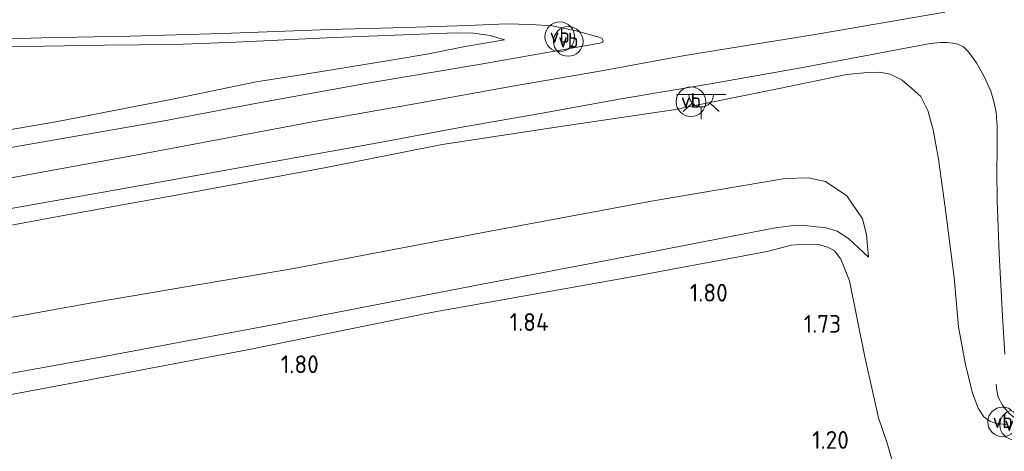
# Model space of a CAD drawing. Extents: x 126429 to 133038, y 413091 to 414846.
# Tile 13 of 256: x 127041 to 127140, y 413651 to 413694. Entities that reach past the tile are written whole.
import ezdxf
from ezdxf.enums import TextEntityAlignment as Align
from ezdxf.lldxf.tags import DXFTag

# ---------------------------------------------------------------- set-up
doc = ezdxf.new("R2010")
doc.units = 0
for name, color, linetype, lineweight in [('B-ME-BV-GELEIDECONSTRUCTIE_GELEIDERAIL-G', 210, 'BV-GELEIDERAIL', 18), ('B-ME-GR-GRAS-GV', 60, 'Continuous', 13), ('B-ME-GW-TALUD_KRUIN-G', 90, 'Continuous', 18), ('B-ME-GW-TALUD_TEEN-G', 90, 'Continuous', 18), ('B-ME-IE-MEUBILAIR_WEGMEUBILAIR-S', 7, 'Continuous', 25), ('B-ME-OG-HOOGTEPUNT-S', 7, 'Continuous', 25), ('B-ME-VH-VERHARDING_ASFALT-GV', 252, 'Continuous', 18), ('B-ME-VW-VERKEERSTEKEN_DRAAGCONSTRUCTIE-S', 7, 'Continuous', 25), ('B-ME-WH-WINTERBED-G', 150, 'WH-WINTERBED', 18)]:
    doc.layers.add(name, color=color, linetype=linetype, lineweight=lineweight)
doc.styles.add('NLCS-ISO', font='NLCS-ISO.ttf')
doc.styles.add('NLCS-ISO-ANNOTATIVE-T18', font='NLCS-ISO.ttf', dxfattribs={"height": 1.8})
doc.styles.get("Standard").update_dxf_attribs({"font": 'arial.ttf'})
doc.linetypes.add('BV-GELEIDERAIL', pattern='A,10,-3,[108,NLCS.SHX,S=1,R=0,X=0,Y=0],-3', length=16)
tags = doc.linetypes.add('WH-WINTERBED', pattern='A,6,-3.5,["WB",Standard,S=1.8,R=0,X=-1.5,Y=-0.9],-3.5,6,-3.5,6,-3.5,6,-3.5,6,-3.5', length=51).pattern_tags.tags
tags[6] = DXFTag(74, 10)

# ---------------------------------------------------------------- blocks, each defined once
blk = doc.blocks.new('SAL-HOOGTELABEL-SO')
at = {"color": 0, "linetype": 'ByBlock', "lineweight": -2, "style": 'NLCS-ISO-ANNOTATIVE-T18'}
blk.add_attdef('HOOGTE', text='', height=1.8, dxfattribs=at).set_placement((2.788, 0), align=Align.RIGHT)
blk = doc.blocks.new('SKL-ET_OV_LICHTPUNT-SO')
at = {"color": 0, "linetype": 'ByBlock', "lineweight": 18}
for points in [[(-1.25, 0), (-2.5, 0)], [(1.25, 0), (2.5, 0)], [(-0.915, -0.851), (-1.831, -1.703)], [(0.915, -0.851), (1.831, -1.703)], [(0, -1.25), (0, -2.5)]]:
    blk.add_lwpolyline(points, dxfattribs=at)
blk.add_lwpolyline([(0, 0), (1.25, 0, -1), (-1.25, 0)], format="xyb", close=True, dxfattribs=at)
blk = doc.blocks.new('SIE-WEG_PAAL_VERKEERSBORD-SO')
at = {"color": 0, "linetype": 'ByBlock', "lineweight": 18}
blk.add_circle((0, 0), 1.5, dxfattribs=at)
at = {"color": 0, "linetype": 'ByBlock', "lineweight": 18, "style": 'NLCS-ISO'}
blk.add_text('vb', height=1.5, dxfattribs=at).set_placement((0, 0.132), align=Align.MIDDLE_CENTER)

msp = doc.modelspace()

# ---------------------------------------------------------------- linework, layer by layer
at = {"layer": 'B-ME-BV-GELEIDECONSTRUCTIE_GELEIDERAIL-G'}
msp.add_polyline3d([(127139.5398, 413657.4778, 6.7735), (127139.5817, 413656.8161, 6.8285), (127139.7362, 413656.1302, 6.8285), (127140.1537, 413655.3212, 6.8285), (127140.7693, 413654.5638, 6.8635), (127141.364, 413654.0762, 6.8935), (127141.843, 413653.6924, 6.8935)], dxfattribs=at)
at = {"layer": 'B-ME-GR-GRAS-GV'}
for points in [[(127035.0118, 413692.3278, 3.311), (127042.8239, 413692.5598, 3.671), (127051.7356, 413692.7192, 4.087), (127061.1188, 413693.0032, 4.487), (127071.9873, 413693.3955, 5.007), (127079.7229, 413693.5886, 5.311), (127085.9965, 413693.7903, 5.583), (127089.912, 413693.9763, 5.759), (127092.3904, 413693.9129, 5.839), (127094.4895, 413693.787, 5.927), (127096.851, 413693.2832, 5.975), (127099.2934, 413692.62, 6.031), (127099.6141, 413692.4823, 6.031), (127099.7153, 413692.2831, 6.031), (127099.6761, 413692.163, 6.031), (127099.6365, 413692.1227, 6.031), (127099.3575, 413692.001, 6.031), (127087.297, 413689.9026, 5.919), (127075.8313, 413687.9636, 5.983), (127064.654, 413685.9306, 6.015), (127055.2156, 413684.147, 6.015), (127041.0417, 413681.6744, 5.983), (127027.2293, 413679.2241, 5.975)], [(127039.0524, 413691.6369, 3.484), (127049.1681, 413691.798, 3.9565), (127056.2546, 413691.8847, 4.2745), (127062.4879, 413692.1212, 4.5625), (127071.6574, 413692.572, 4.9585), (127081.1573, 413692.9352, 5.4145), (127084.7984, 413693.0644, 5.5825), (127086.5822, 413693.0313, 5.6905), (127088.2624, 413692.8027, 5.7745), (127089.7171, 413692.3487, 5.8465), (127085.725, 413691.6626, 5.8945), (127081.8331, 413690.9172, 5.9025), (127078.2388, 413690.2937, 5.9345), (127068.6807, 413688.7311, 5.9265), (127064.5484, 413688.0841, 5.9345), (127056.2466, 413686.37, 5.9425), (127044.232, 413684.0317, 5.9185), (127031.7411, 413681.9294, 5.8945)], [(127031.7411, 413681.9294, 5.8945), (127044.232, 413684.0317, 5.9185), (127056.2466, 413686.37, 5.9425), (127064.5484, 413688.0841, 5.9345), (127068.6807, 413688.7311, 5.9265), (127078.2388, 413690.2937, 5.9345), (127081.8331, 413690.9172, 5.9025), (127085.725, 413691.6626, 5.8945), (127089.7171, 413692.3487, 5.8465), (127088.2624, 413692.8027, 5.7745), (127086.5822, 413693.0313, 5.6905), (127084.7984, 413693.0644, 5.5825), (127081.1573, 413692.9352, 5.4145), (127071.6574, 413692.572, 4.9585), (127062.4879, 413692.1212, 4.5625), (127056.2546, 413691.8847, 4.2745), (127049.1681, 413691.798, 3.9565), (127039.0524, 413691.6369, 3.484)], [(127031.7165, 413673.8517, 6.02), (127041.6092, 413675.6064, 6.0005), (127053.2438, 413677.6454, 5.981), (127065.7797, 413679.921, 6.033), (127075.9478, 413681.7587, 5.994), (127085.0293, 413683.4267, 6.007), (127093.7271, 413684.961, 6.0005), (127101.3167, 413686.343, 6.02), (127110.3687, 413687.8543, 6.007), (127119.7261, 413689.5242, 5.9875), (127126.602, 413690.8041, 6.02), (127132.8453, 413691.9823, 5.9485), (127133.8919, 413692.0721, 5.9485), (127134.5253, 413692.0926, 5.9615), (127135.0906, 413692.028, 5.9485), (127135.6598, 413691.9019, 5.929), (127136.2136, 413691.6296, 5.9225), (127136.7274, 413691.1417, 5.8445), (127137.5336, 413690.0384, 5.8055), (127138.339, 413688.5662, 5.7535), (127138.9759, 413687.1488, 5.6625), (127139.341, 413685.9659, 5.617), (127139.5428, 413684.9892, 5.617), (127139.6188, 413683.582, 5.539), (127139.6451, 413681.0905, 5.513), (127139.5936, 413679.0768, 5.487), (127139.6137, 413676.0692, 5.5), (127139.8429, 413670.6753, 5.6365), (127140.1708, 413664.363, 5.7925), (127140.4061, 413660.5148, 5.981)], [(127030.4497, 413671.8664, 5.9025), (127045.0238, 413674.5381, 5.9425), (127057.9176, 413676.8823, 5.9185), (127071.4698, 413679.3908, 5.9185), (127083.4043, 413681.7486, 5.9105), (127096.0611, 413683.6715, 5.8465), (127106.8383, 413685.2654, 5.8305), (127117.5352, 413687.4151, 5.8785), (127124.4069, 413688.8386, 5.9505), (127126.4413, 413689.056, 5.9665), (127127.7506, 413689.0647, 5.9185), (127128.7874, 413688.8854, 5.9105), (127129.9905, 413688.2739, 5.8385), (127130.9771, 413687.427, 5.7665), (127131.8915, 413686.5994, 5.6465), (127132.6046, 413685.1815, 5.5745), (127133.1571, 413683.2468, 5.5505), (127133.6965, 413680.2728, 5.5345), (127134.3687, 413675.3613, 5.4945), (127135.2841, 413668.2796, 5.6065), (127135.7108, 413663.2716, 5.7585), (127136.3953, 413659.5919, 5.907), (127137.13, 413656.5606, 5.9675), (127137.7195, 413655.0175, 6.072), (127138.2886, 413654.142, 6.083), (127138.8941, 413653.711, 6.149), (127139.5276, 413653.4816, 6.1985), (127140.5311, 413653.3922, 6.1655)], [(127140.5311, 413653.3922, 6.1655), (127139.5276, 413653.4816, 6.1985), (127138.8941, 413653.711, 6.149), (127138.2886, 413654.142, 6.083), (127137.7195, 413655.0175, 6.072), (127137.13, 413656.5606, 5.9675), (127136.3953, 413659.5919, 5.907), (127135.7108, 413663.2716, 5.7585), (127135.2841, 413668.2796, 5.6065), (127134.3687, 413675.3613, 5.4945), (127133.6965, 413680.2728, 5.5345), (127133.1571, 413683.2468, 5.5505), (127132.6046, 413685.1815, 5.5745), (127131.8915, 413686.5994, 5.6465), (127130.9771, 413687.427, 5.7665), (127129.9905, 413688.2739, 5.8385), (127128.7874, 413688.8854, 5.9105), (127127.7506, 413689.0647, 5.9185), (127126.4413, 413689.056, 5.9665), (127124.4069, 413688.8386, 5.9505), (127117.5352, 413687.4151, 5.8785), (127106.8383, 413685.2654, 5.8305), (127096.0611, 413683.6715, 5.8465), (127083.4043, 413681.7486, 5.9105), (127071.4698, 413679.3908, 5.9185), (127057.9176, 413676.8823, 5.9185), (127045.0238, 413674.5381, 5.9425), (127030.4497, 413671.8664, 5.9025)], [(127032.5228, 413662.9391, 2.9385), (127048.2746, 413665.7719, 2.8685), (127068.3604, 413669.1933, 2.9245), (127088.1013, 413672.9295, 3.0085), (127104.7619, 413676.0482, 2.9385), (127118.1321, 413678.3057, 2.9385), (127120.4756, 413678.3563, 2.9245), (127122.2378, 413677.9827, 2.8825), (127124.3922, 413676.5419, 3.0365), (127125.9798, 413674.2041, 3.1205), (127126.375, 413672.633, 3.0365), (127126.5751, 413670.3217, 2.7845), (127124.5609, 413672.224, 2.7845), (127123.402, 413672.9507, 2.8125), (127122.3086, 413673.2966, 2.8265), (127121.3077, 413673.4001, 2.8265), (127120.0919, 413673.543, 2.8265), (127119.2629, 413673.5711, 2.8265), (127117.1237, 413673.3099, 2.8265), (127104.1067, 413670.7751, 2.7845), (127086.5733, 413667.4407, 2.7285), (127066.7354, 413663.5664, 2.6725), (127048.7825, 413660.1942, 2.6865), (127030.0604, 413656.817, 2.6585)], [(127030.0604, 413656.817, 2.6585), (127048.7825, 413660.1942, 2.6865), (127066.7354, 413663.5664, 2.6725), (127086.5733, 413667.4407, 2.7285), (127104.1067, 413670.7751, 2.7845), (127117.1237, 413673.3099, 2.8265), (127119.2629, 413673.5711, 2.8265), (127120.0919, 413673.543, 2.8265), (127121.3077, 413673.4001, 2.8265), (127122.3086, 413673.2966, 2.8265), (127123.402, 413672.9507, 2.8125), (127124.5609, 413672.224, 2.7845), (127126.5751, 413670.3217, 2.7845), (127126.375, 413672.633, 3.0365), (127125.9798, 413674.2041, 3.1205), (127124.3922, 413676.5419, 3.0365), (127122.2378, 413677.9827, 2.8825), (127120.4756, 413678.3563, 2.9245), (127118.1321, 413678.3057, 2.9385), (127104.7619, 413676.0482, 2.9385), (127088.1013, 413672.9295, 3.0085), (127068.3604, 413669.1933, 2.9245), (127048.2746, 413665.7719, 2.8685), (127032.5228, 413662.9391, 2.9385)], [(127034.0963, 413655.3733, 2.0425), (127047.1146, 413657.8026, 2.0565), (127063.8349, 413660.9889, 2.0285), (127082.275, 413664.714, 2.0565), (127102.2199, 413668.2742, 2.0845), (127116.3307, 413670.9213, 2.1405), (127118.7473, 413671.5397, 2.1685), (127119.7979, 413671.6306, 2.1685), (127121.3926, 413671.6412, 2.1685), (127122.485, 413671.3373, 2.1685), (127123.1347, 413670.9793, 2.1685), (127123.7768, 413670.1373, 2.1965), (127124.6658, 413667.94, 2.1825), (127126.2147, 413660.2217, 2.0705), (127127.6199, 413654.0411, 1.8605), (127128.4567, 413651.5833, 1.7205), (127129.0293, 413649.6287, 1.6225)], [(127129.0293, 413649.6287, 1.6225), (127128.4567, 413651.5833, 1.7205), (127127.6199, 413654.0411, 1.8605), (127126.2147, 413660.2217, 2.0705), (127124.6658, 413667.94, 2.1825), (127123.7768, 413670.1373, 2.1965), (127123.1347, 413670.9793, 2.1685), (127122.485, 413671.3373, 2.1685), (127121.3926, 413671.6412, 2.1685), (127119.7979, 413671.6306, 2.1685), (127118.7473, 413671.5397, 2.1685), (127116.3307, 413670.9213, 2.1405), (127102.2199, 413668.2742, 2.0845), (127082.275, 413664.714, 2.0565), (127063.8349, 413660.9889, 2.0285), (127047.1146, 413657.8026, 2.0565), (127034.0963, 413655.3733, 2.0425)]]:
    msp.add_polyline3d(points, dxfattribs=at)
at = {"layer": 'B-ME-GW-TALUD_KRUIN-G'}
for points in [[(126893.869, 413656.8723, 6.0396), (126901.9683, 413658.4955, 6.0065), (126916.499, 413661.1104, 6.0145), (126932.6463, 413664.0359, 5.9825), (126948.6132, 413667.04, 5.9185), (126964.1624, 413669.7417, 5.8545), (126978.8335, 413672.2776, 5.8545), (126992.4226, 413674.7135, 5.9185), (127003.8789, 413676.8483, 5.8785), (127017.8498, 413679.4994, 5.8865), (127031.7411, 413681.9294, 5.8945), (127044.232, 413684.0317, 5.9185), (127056.2466, 413686.37, 5.9425), (127064.5484, 413688.0841, 5.9345), (127068.6807, 413688.7311, 5.9265), (127078.2388, 413690.2937, 5.9345), (127081.8331, 413690.9172, 5.9025), (127085.725, 413691.6626, 5.8945), (127089.7171, 413692.3487, 5.8465)], [(127140.5311, 413653.3922, 6.1655), (127139.5276, 413653.4816, 6.1985), (127138.8941, 413653.711, 6.149), (127138.2886, 413654.142, 6.083), (127137.7195, 413655.0175, 6.072), (127137.13, 413656.5606, 5.9675), (127136.3953, 413659.5919, 5.907), (127135.7108, 413663.2716, 5.7585), (127135.2841, 413668.2796, 5.6065), (127134.3687, 413675.3613, 5.4945), (127133.6965, 413680.2728, 5.5345), (127133.1571, 413683.2468, 5.5505), (127132.6046, 413685.1815, 5.5745), (127131.8915, 413686.5994, 5.6465), (127130.9771, 413687.427, 5.7665), (127129.9905, 413688.2739, 5.8385), (127128.7874, 413688.8854, 5.9105), (127127.7506, 413689.0647, 5.9185), (127126.4413, 413689.056, 5.9665), (127124.4069, 413688.8386, 5.9505), (127117.5352, 413687.4151, 5.8785), (127106.8383, 413685.2654, 5.8305), (127096.0611, 413683.6715, 5.8465), (127083.4043, 413681.7486, 5.9105), (127071.4698, 413679.3908, 5.9185), (127057.9176, 413676.8823, 5.9185), (127045.0238, 413674.5381, 5.9425), (127030.4497, 413671.8664, 5.9025)], [(127126.5751, 413670.3217, 2.7845), (127124.5609, 413672.224, 2.7845), (127123.402, 413672.9507, 2.8125), (127122.3086, 413673.2966, 2.8265), (127121.3077, 413673.4001, 2.8265), (127120.0919, 413673.543, 2.8265), (127119.2629, 413673.5711, 2.8265), (127117.1237, 413673.3099, 2.8265), (127104.1067, 413670.7751, 2.7845), (127086.5733, 413667.4407, 2.7285), (127066.7354, 413663.5664, 2.6725), (127048.7825, 413660.1942, 2.6865), (127030.0604, 413656.817, 2.6585), (127010.1298, 413653.1036, 2.6585), (126997.4842, 413650.9909, 2.6585), (126984.1383, 413649.0134, 2.6445), (126967.5201, 413645.7259, 2.665)]]:
    msp.add_polyline3d(points, dxfattribs=at)
at = {"layer": 'B-ME-GW-TALUD_TEEN-G'}
for points in [[(127089.7171, 413692.3487, 5.8465), (127088.2624, 413692.8027, 5.7745), (127086.5822, 413693.0313, 5.6905), (127084.7984, 413693.0644, 5.5825), (127081.1573, 413692.9352, 5.4145), (127071.6574, 413692.572, 4.9585), (127062.4879, 413692.1212, 4.5625), (127056.2546, 413691.8847, 4.2745), (127049.1681, 413691.798, 3.9565), (127039.0524, 413691.6369, 3.484), (127029.2178, 413691.4776, 3.0865), (127016.349, 413691.1856, 2.449), (127003.3875, 413690.7432, 1.8865), (126990.2203, 413690.2431, 1.309), (126983.8371, 413689.4512, 1.1965), (126979.652, 413688.9888, 1.1515), (126975.1216, 413688.4902, 1.2115)], [(126891.6626, 413636.5619, 2.8618), (126912.1449, 413640.4353, 2.8265), (126938.5525, 413645.0529, 2.8405), (126964.8579, 413649.8901, 2.8685), (126990.2827, 413654.4263, 2.8405), (127013.9988, 413659.4792, 2.8405), (127032.5228, 413662.9391, 2.9385), (127048.2746, 413665.7719, 2.8685), (127068.3604, 413669.1933, 2.9245), (127088.1013, 413672.9295, 3.0085), (127104.7619, 413676.0482, 2.9385), (127118.1321, 413678.3057, 2.9385), (127120.4756, 413678.3563, 2.9245), (127122.2378, 413677.9827, 2.8825), (127124.3922, 413676.5419, 3.0365), (127125.9798, 413674.2041, 3.1205), (127126.375, 413672.633, 3.0365), (127126.5751, 413670.3217, 2.7845)], [(127127.6199, 413654.0411, 1.8605), (127126.2147, 413660.2217, 2.0705), (127124.6658, 413667.94, 2.1825), (127123.7768, 413670.1373, 2.1965), (127123.1347, 413670.9793, 2.1685), (127122.485, 413671.3373, 2.1685), (127121.3926, 413671.6412, 2.1685), (127119.7979, 413671.6306, 2.1685), (127118.7473, 413671.5397, 2.1685), (127116.3307, 413670.9213, 2.1405), (127102.2199, 413668.2742, 2.0845), (127082.275, 413664.714, 2.0565), (127063.8349, 413660.9889, 2.0285), (127047.1146, 413657.8026, 2.0565), (127034.0963, 413655.3733, 2.0425), (127017.853, 413652.6071, 2.0565), (127005.908, 413650.3242, 2.0005), (126991.4123, 413647.7096, 2.0565), (126975.5542, 413644.876, 2.0285), (126959.6385, 413641.6489, 2.0425), (126942.599, 413638.349, 2.0705), (126922.0566, 413635.2393, 2.0285), (126905.4636, 413632.4708, 2.0705), (126890.9846, 413630.3207, 2.1062)], [(127127.6199, 413654.0411, 1.8605), (127128.4567, 413651.5833, 1.7205), (127129.0293, 413649.6287, 1.6225), (127129.0682, 413649.0351, 1.6085), (127128.9571, 413648.4458, 1.6085), (127128.6521, 413647.829, 1.5245), (127127.5679, 413647.3717, 1.4125), (127124.5962, 413646.9665, 1.1465), (127119.5046, 413646.7248, 1.0905), (127115.729, 413646.2712, 0.9645), (127113.9651, 413645.2666, 0.8805), (127112.9498, 413644.382, 0.8805), (127112.5006, 413643.574, 0.8105), (127112.2854, 413642.7563, 0.8105), (127112.0768, 413641.468, 0.7825), (127112.0472, 413640.6564, 0.7265), (127112.2365, 413639.3893, 0.6705), (127112.7263, 413637.6303, 0.6705), (127113.4991, 413636.578, 0.7)]]:
    msp.add_polyline3d(points, dxfattribs=at)
at = {"layer": 'B-ME-VH-VERHARDING_ASFALT-GV'}
for points in [[(127027.2293, 413679.2241, 5.975), (127041.0417, 413681.6744, 5.983), (127055.2156, 413684.147, 6.015), (127064.654, 413685.9306, 6.015), (127075.8313, 413687.9636, 5.983), (127087.297, 413689.9026, 5.919), (127099.3575, 413692.001, 6.031), (127099.6365, 413692.1227, 6.031), (127099.6761, 413692.163, 6.031), (127099.7153, 413692.2831, 6.031), (127099.6141, 413692.4823, 6.031), (127099.2934, 413692.62, 6.031), (127096.851, 413693.2832, 5.975), (127094.4895, 413693.787, 5.927), (127092.3904, 413693.9129, 5.839), (127089.912, 413693.9763, 5.759), (127085.9965, 413693.7903, 5.583), (127079.7229, 413693.5886, 5.311), (127071.9873, 413693.3955, 5.007), (127061.1188, 413693.0032, 4.487), (127051.7356, 413692.7192, 4.087), (127042.8239, 413692.5598, 3.671), (127035.0118, 413692.3278, 3.311)], [(127140.4061, 413660.5148, 5.981), (127140.1708, 413664.363, 5.7925), (127139.8429, 413670.6753, 5.6365), (127139.6137, 413676.0692, 5.5), (127139.5936, 413679.0768, 5.487), (127139.6451, 413681.0905, 5.513), (127139.6188, 413683.582, 5.539), (127139.5428, 413684.9892, 5.617), (127139.341, 413685.9659, 5.617), (127138.9759, 413687.1488, 5.6625), (127138.339, 413688.5662, 5.7535), (127137.5336, 413690.0384, 5.8055), (127136.7274, 413691.1417, 5.8445), (127136.2136, 413691.6296, 5.9225), (127135.6598, 413691.9019, 5.929), (127135.0906, 413692.028, 5.9485), (127134.5253, 413692.0926, 5.9615), (127133.8919, 413692.0721, 5.9485), (127132.8453, 413691.9823, 5.9485), (127126.602, 413690.8041, 6.02), (127119.7261, 413689.5242, 5.9875), (127110.3687, 413687.8543, 6.007), (127101.3167, 413686.343, 6.02), (127093.7271, 413684.961, 6.0005), (127085.0293, 413683.4267, 6.007), (127075.9478, 413681.7587, 5.994), (127065.7797, 413679.921, 6.033), (127053.2438, 413677.6454, 5.981), (127041.6092, 413675.6064, 6.0005), (127031.7165, 413673.8517, 6.02)]]:
    msp.add_polyline3d(points, dxfattribs=at)
at = {"layer": 'B-ME-WH-WINTERBED-G'}
msp.add_polyline3d([(127134.3355, 413695.1484, 6.128), (127120.9742, 413692.8561, 6.149), (127113.6277, 413691.6911, 6.044), (127107.9962, 413690.7761, 6.0705), (127099.1764, 413689.153, 6.0845), (127090.7375, 413687.6994, 6.0635), (127080.6079, 413685.8832, 6.0425), (127070.618, 413684.1029, 6.0355), (127058.4458, 413681.801, 6.0215), (127051.9491, 413680.6036, 6.0495), (127042.4485, 413678.8616, 6.0145), (127031.5857, 413676.8657, 6.0495), (127019.9714, 413674.8123, 6.0635), (127007.1698, 413672.4887, 6.0985), (126995.4169, 413670.2421, 6.0775), (126987.1914, 413668.7009, 6.1125), (126976.8519, 413666.9008, 6.0915), (126964.9055, 413664.8277, 6.0985), (126951.6677, 413662.3788, 6.1195), (126938.242, 413659.9881, 6.0985), (126922.8062, 413657.2728, 6.1335), (126908.3109, 413654.6056, 6.1265), (126897.5175, 413652.5745, 6.1265), (126893.3213, 413651.8304, 6.1227)], dxfattribs=at)

# ---------------------------------------------------------------- block references
at = {"layer": 'B-ME-IE-MEUBILAIR_WEGMEUBILAIR-S'}
msp.add_blockref('SKL-ET_OV_LICHTPUNT-SO', (127109.6426, 413686.8034, 5.9275), dxfattribs=at)
at = {"layer": 'B-ME-OG-HOOGTEPUNT-S'}
for p, values in [((127109.5411, 413665.8337, 1.796), {'HOOGTE': '1.80'}), ((127091.3983, 413662.855, 1.84), {'HOOGTE': '1.84'}), ((127121.0196, 413662.675, 1.731), {'HOOGTE': '1.73'}), ((127068.0984, 413658.5779, 1.796), {'HOOGTE': '1.80'}), ((127121.8132, 413650.9128, 1.202), {'HOOGTE': '1.20'})]:
    msp.add_blockref('SAL-HOOGTELABEL-SO', p, dxfattribs=at).add_auto_attribs(values)
at = {"layer": 'B-ME-VW-VERKEERSTEKEN_DRAAGCONSTRUCTIE-S'}
for p in [(127095.3055, 413692.6654, 6.0115), (127096.1699, 413692.1885, 5.9871), (127108.6021, 413686.0796, 5.8705), (127140.184, 413653.636, 6.442), (127141.387, 413653.34, 6.193)]:
    msp.add_blockref('SIE-WEG_PAAL_VERKEERSBORD-SO', p, dxfattribs=at)

doc.saveas('drawing.dxf')
